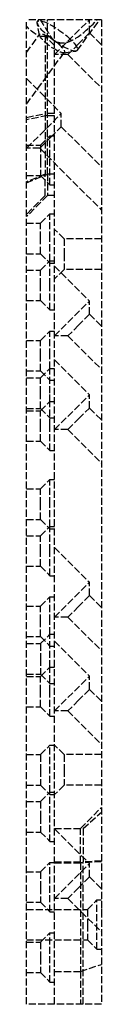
# Model space of a CAD drawing. Header units: millimetres. Extents: x -16 to 0, y -210 to 0.
import ezdxf

# ---------------------------------------------------------------- set-up
doc = ezdxf.new("R2010")
doc.units = ezdxf.units.MM
doc.header["$LTSCALE"] = 10
doc.linetypes.add('ALLCAD_Strich', pattern=[0.2, 0.15, -0.05])
doc.layers.add('BESCH_KONT_sich_schn_seit_2d', color=160, linetype='Continuous')

msp = doc.modelspace()

# ---------------------------------------------------------------- linework, layer by layer
at = {"layer": 'BESCH_KONT_sich_schn_seit_2d', "linetype": 'ALLCAD_Strich', "extrusion": (0, 1, -2e-16)}
for p, q in [((-16.00000000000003, -210.0000000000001), (-16.00000000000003, -9.95e-14)), ((-10.00000000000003, -9.95e-14), (-16.00000000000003, -9.95e-14)), ((-16.00000000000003, -1.424621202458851), (-15.5, -1.924621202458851)), ((-13.20612622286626, -3.323520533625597), (-13.69288249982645, -0.6972991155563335)), ((-13.6436608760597, -0.3714431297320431), (-13.37240313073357, -8.53e-14)), ((-11.50000000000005, -20.4031704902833), (-11.50000000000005, -9.95e-14)), ((-10, -7.424621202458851), (-2.575378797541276, -9.95e-14)), ((-10.00000000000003, -210.0000000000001), (-10.00000000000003, -9.95e-14)), ((-10, -210.0000000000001), (-10, -7.11e-14)), ((0, -4.26e-14), (-10, -4.26e-14)), ((-5.164081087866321, -6.563916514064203), (-0.3705796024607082, -9.95e-14)), ((-2.575378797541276, -2.828427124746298), (-2.575378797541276, -7.11e-14)), ((-0.0050000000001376, -0.001782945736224), (-0.0050000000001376, -0.0044961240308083)), ((-0.0050000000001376, -0.001782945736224), (-1.421e-13, -0.001782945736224)), ((-0.0050000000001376, -0.0019379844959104), (-1.421e-13, -0.0019379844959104)), ((-0.0050000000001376, -0.0033333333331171), (-1.421e-13, -0.0033333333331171)), ((-1.421e-13, -0.0034883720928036), (-0.0050000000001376, -0.0034883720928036)), ((-0.0050000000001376, -0.0041085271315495), (-1.421e-13, -0.0041085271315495)), ((-0.0050000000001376, -0.0044186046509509), (-1.421e-13, -0.0044186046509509)), ((-0.0050000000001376, -0.0071317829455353), (-0.0050000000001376, -0.0044961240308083)), ((-0.0050000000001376, -0.0044961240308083), (-1.421e-13, -0.0044961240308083)), ((-0.0050000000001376, -0.0047286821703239), (-1.421e-13, -0.0047286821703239)), ((-0.0050000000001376, -0.0048837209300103), (-1.421e-13, -0.0048837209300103)), ((-0.0050000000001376, -0.0056589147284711), (-1.421e-13, -0.0056589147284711)), ((-0.0050000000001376, -0.0070542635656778), (-1.421e-13, -0.0070542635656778)), ((-0.0050000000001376, -0.0071317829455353), (-0.0050000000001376, -0.0098449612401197)), ((-0.0050000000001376, -0.0071317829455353), (-1.421e-13, -0.0071317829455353)), ((-0.0050000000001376, -0.0082945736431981), (-1.421e-13, -0.0082945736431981)), ((-0.0050000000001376, -0.0096899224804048), (-1.421e-13, -0.0096899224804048)), ((-0.0050000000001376, -0.0098449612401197), (-1.421e-13, -0.0098449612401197)), ((0, -7.11e-14), (0, -210.0000000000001)), ((-16.00000000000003, -6.989277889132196), (-13.17565569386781, -3.121800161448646)), ((-12, -3.533985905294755), (-12, -20.0000000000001)), ((-10.00000000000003, -5.533985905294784), (-12.00000000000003, -3.533985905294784)), ((-2.575378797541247, -2.828427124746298), (-4.873475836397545, -5.126524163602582)), ((-2.575378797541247, -2.828427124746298), (0, -5.403805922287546)), ((-4.873475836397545, -5.126524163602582), (-7.171572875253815, -7.424621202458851)), ((-16.00000000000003, -18.01072211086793), (-7.926392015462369, -6.955236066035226)), ((-7.171572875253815, -7.424621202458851), (-10, -7.424621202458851)), ((-8.109267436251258, -7.045658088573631), (-5.459495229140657, -6.709982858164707)), ((-7.171572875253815, -7.424621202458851), (0, -14.59619407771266)), ((-16.00000000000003, -12.57537879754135), (-8.575378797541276, -20.0000000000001)), ((-16.00000000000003, -27.42462120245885), (-8.575378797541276, -20.0000000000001)), ((-16, -20.82842712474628), (-12.00000000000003, -20.0000000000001)), ((-11.50000000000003, -20.40317049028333), (-16.00000000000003, -21.37610492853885)), ((-12.00000000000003, -20.00000000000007), (-12.00000000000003, -32.97883010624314)), ((-10.00000000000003, -20.0000000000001), (-12.00000000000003, -20.0000000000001)), ((-11.50000000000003, -32.95155933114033), (-11.50000000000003, -20.4031704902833)), ((-11.50000000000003, -20.4031704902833), (-10.00000000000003, -20.4031704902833)), ((-8.575378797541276, -22.82842712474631), (-8.575378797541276, -20.0000000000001)), ((-10.87347583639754, -25.12652416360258), (-8.575378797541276, -22.82842712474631)), ((-8.575378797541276, -22.8284271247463), (-2.84e-14, -31.40380592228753)), ((-13.17157287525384, -27.42462120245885), (-10.87347583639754, -25.12652416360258)), ((-13.00000000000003, -26.7500000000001), (-11.00000000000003, -24.7500000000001)), ((-11.00000000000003, -24.7500000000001), (-10.00000000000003, -24.7500000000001)), ((-11.00000000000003, -35.2500000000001), (-11.00000000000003, -24.7500000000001)), ((-16.00000000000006, -26.7500000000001), (-13.00000000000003, -26.7500000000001)), ((-13.00000000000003, -26.75000000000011), (-13.00000000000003, -30.0000000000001)), ((-13.17157287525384, -27.42462120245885), (-16.00000000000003, -27.42462120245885)), ((-13.17157287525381, -27.42462120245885), (-2.84e-14, -40.59619407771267)), ((-13.00000000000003, -30.0000000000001), (-13.00000000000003, -33.2500000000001)), ((-16.00000000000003, -34.81052926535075), (-11.50000000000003, -32.9515593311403)), ((-12.00000000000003, -32.97883010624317), (-16, -34.56753949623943)), ((-16.00000000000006, -33.2500000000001), (-13.00000000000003, -33.2500000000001)), ((-13.00000000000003, -33.2500000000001), (-11.00000000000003, -35.2500000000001)), ((-12.00000000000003, -37.50000000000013), (-12.00000000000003, -32.97883010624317)), ((-10.00000000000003, -32.97883010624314), (-12.00000000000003, -32.97883010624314)), ((-11.50000000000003, -32.95155933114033), (-11.50000000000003, -37.5000000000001)), ((-10.00000000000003, -32.9515593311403), (-11.50000000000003, -32.9515593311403)), ((-11.00000000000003, -35.2500000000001), (-10.00000000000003, -35.2500000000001)), ((-11.5, -37.50000000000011), (-16.00000000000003, -42.00000000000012)), ((-12.00000000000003, -37.50000000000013), (-16.00000000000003, -41.50000000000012)), ((-10.00000000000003, -37.50000000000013), (-12.00000000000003, -37.50000000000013)), ((-10.00000000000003, -37.5000000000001), (-11.50000000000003, -37.5000000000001)), ((-13.00000000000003, -43.41000000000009), (-11.00000000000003, -41.41000000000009)), ((-11.00000000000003, -41.41000000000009), (-10.00000000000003, -41.41000000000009)), ((-11.00000000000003, -46.6600000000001), (-11.00000000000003, -41.41000000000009)), ((-16.00000000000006, -43.41000000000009), (-13.00000000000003, -43.41000000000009)), ((-13.00000000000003, -46.6600000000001), (-13.00000000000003, -43.41000000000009)), ((-8.000000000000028, -46.7500000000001), (-10.00000000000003, -44.7500000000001)), ((-13.00000000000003, -49.91000000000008), (-13.00000000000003, -46.6600000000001)), ((-11.00000000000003, -51.41000000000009), (-11.00000000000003, -46.6600000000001)), ((-2.84e-14, -46.7500000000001), (-8.000000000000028, -46.7500000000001)), ((-8.000000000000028, -46.7500000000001), (-8.000000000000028, -50.0000000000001)), ((-16.00000000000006, -49.9100000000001), (-13.00000000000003, -49.9100000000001)), ((-13.00000000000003, -49.9100000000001), (-11.00000000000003, -51.91000000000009)), ((-8.000000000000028, -50.0000000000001), (-8.000000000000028, -53.25000000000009)), ((-13.00000000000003, -53.41000000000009), (-11.00000000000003, -51.41000000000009)), ((-11.00000000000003, -51.41000000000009), (-10.00000000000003, -51.41000000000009)), ((-11.00000000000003, -56.6600000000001), (-11.00000000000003, -51.41000000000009)), ((-11.00000000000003, -51.91000000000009), (-10.00000000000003, -51.91000000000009)), ((-16.00000000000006, -53.41000000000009), (-13.00000000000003, -53.41000000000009)), ((-13.00000000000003, -56.6600000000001), (-13.00000000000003, -53.41000000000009)), ((-10, -52.57537879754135), (-2.575378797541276, -60.0000000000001)), ((-8.000000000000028, -53.25000000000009), (-10.00000000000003, -55.2500000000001)), ((-2.84e-14, -53.25000000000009), (-8.000000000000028, -53.25000000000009)), ((-13.00000000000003, -59.91000000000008), (-13.00000000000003, -56.6600000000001)), ((-11.00000000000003, -61.91000000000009), (-11.00000000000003, -56.6600000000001)), ((-16.00000000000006, -59.9100000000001), (-13.00000000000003, -59.9100000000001)), ((-13.00000000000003, -59.9100000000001), (-11.00000000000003, -61.91000000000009)), ((-10, -67.42462120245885), (-2.575378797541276, -60.0000000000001)), ((-2.575378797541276, -62.8284271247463), (-2.575378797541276, -60.0000000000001)), ((-11.00000000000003, -61.91000000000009), (-10.00000000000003, -61.91000000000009)), ((-2.575378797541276, -62.82842712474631), (-4.873475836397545, -65.12652416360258)), ((-2.575378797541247, -62.82842712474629), (0, -65.40380592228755)), ((-13.00000000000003, -68.4100000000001), (-11.00000000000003, -66.4100000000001)), ((-11.00000000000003, -66.4100000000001), (-10.00000000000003, -66.4100000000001)), ((-11.00000000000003, -71.6600000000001), (-11.00000000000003, -66.4100000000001)), ((-4.873475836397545, -65.12652416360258), (-7.171572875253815, -67.42462120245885)), ((-16.00000000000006, -68.4100000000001), (-13.00000000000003, -68.4100000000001)), ((-13.00000000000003, -71.6600000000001), (-13.00000000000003, -68.4100000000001)), ((-7.171572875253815, -67.42462120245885), (-10, -67.42462120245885)), ((-7.171572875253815, -67.42462120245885), (0, -74.59619407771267)), ((-13.00000000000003, -74.91000000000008), (-13.00000000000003, -71.6600000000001)), ((-11.00000000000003, -74.4100000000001), (-11.00000000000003, -71.6600000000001)), ((-10.00000000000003, -72.57537879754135), (-2.575378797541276, -80.0000000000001)), ((-16.00000000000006, -74.9100000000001), (-13.00000000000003, -74.9100000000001)), ((-13.00000000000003, -76.4100000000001), (-11.00000000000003, -74.4100000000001)), ((-13.00000000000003, -74.9100000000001), (-11.00000000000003, -76.9100000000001)), ((-11.00000000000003, -74.4100000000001), (-10.00000000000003, -74.4100000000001)), ((-11.00000000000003, -79.6600000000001), (-11.00000000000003, -74.4100000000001)), ((-16.00000000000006, -76.4100000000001), (-13.00000000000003, -76.4100000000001)), ((-13.00000000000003, -79.6600000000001), (-13.00000000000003, -76.4100000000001)), ((-11.00000000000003, -76.9100000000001), (-10.00000000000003, -76.9100000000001)), ((-13.00000000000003, -82.9100000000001), (-13.00000000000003, -79.6600000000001)), ((-11.00000000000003, -81.4100000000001), (-11.00000000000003, -79.6600000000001)), ((-13.00000000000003, -83.4100000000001), (-11.00000000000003, -81.4100000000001)), ((-11.00000000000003, -81.4100000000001), (-10.00000000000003, -81.4100000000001)), ((-11.00000000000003, -86.6600000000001), (-11.00000000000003, -81.4100000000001)), ((-10.00000000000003, -87.42462120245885), (-2.575378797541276, -80.0000000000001)), ((-2.575378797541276, -82.82842712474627), (-2.575378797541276, -80.0000000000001)), ((-16.00000000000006, -82.9100000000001), (-13.00000000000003, -82.9100000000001)), ((-16.00000000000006, -83.4100000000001), (-13.00000000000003, -83.4100000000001)), ((-13.00000000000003, -82.9100000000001), (-11.00000000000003, -84.9100000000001)), ((-13.00000000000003, -86.6600000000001), (-13.00000000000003, -83.4100000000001)), ((-4.873475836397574, -85.12652416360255), (-2.575378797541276, -82.82842712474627)), ((-2.575378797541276, -82.82842712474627), (0, -85.40380592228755)), ((-11.00000000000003, -84.9100000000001), (-10.00000000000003, -84.9100000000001)), ((-7.171572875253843, -87.42462120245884), (-4.873475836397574, -85.12652416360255)), ((-13.00000000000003, -89.9100000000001), (-13.00000000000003, -86.6600000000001)), ((-11.00000000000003, -91.9100000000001), (-11.00000000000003, -86.6600000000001)), ((-7.171572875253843, -87.42462120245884), (-10.00000000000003, -87.42462120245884)), ((-7.171572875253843, -87.42462120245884), (0, -94.59619407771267)), ((-16.00000000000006, -89.9100000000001), (-13.00000000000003, -89.9100000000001)), ((-13.00000000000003, -89.9100000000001), (-11.00000000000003, -91.9100000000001)), ((-11.00000000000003, -91.9100000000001), (-10.00000000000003, -91.9100000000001)), ((-13.00000000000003, -100.0800000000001), (-11.00000000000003, -98.0800000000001)), ((-11.00000000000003, -98.0800000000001), (-10.00000000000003, -98.0800000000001)), ((-11.00000000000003, -103.3300000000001), (-11.00000000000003, -98.0800000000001)), ((-16.00000000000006, -100.0800000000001), (-13.00000000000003, -100.0800000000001)), ((-13.00000000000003, -103.3300000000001), (-13.00000000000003, -100.0800000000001)), ((-13.00000000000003, -106.5800000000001), (-13.00000000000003, -103.3300000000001)), ((-11.00000000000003, -108.0800000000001), (-11.00000000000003, -103.3300000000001)), ((-16.00000000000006, -106.5800000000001), (-13.00000000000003, -106.5800000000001)), ((-13.00000000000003, -106.5800000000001), (-11.00000000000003, -108.5800000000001)), ((-13.00000000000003, -110.0800000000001), (-11.00000000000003, -108.0800000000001)), ((-11.00000000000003, -108.0800000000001), (-10.00000000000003, -108.0800000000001)), ((-11.00000000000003, -113.3300000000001), (-11.00000000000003, -108.0800000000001)), ((-11.00000000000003, -108.5800000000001), (-10.00000000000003, -108.5800000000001)), ((-16.00000000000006, -110.0800000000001), (-13.00000000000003, -110.0800000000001)), ((-13.00000000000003, -113.3300000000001), (-13.00000000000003, -110.0800000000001)), ((-13.00000000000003, -116.5800000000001), (-13.00000000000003, -113.3300000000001)), ((-11.00000000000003, -118.5800000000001), (-11.00000000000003, -113.3300000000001)), ((-10, -112.5753787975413), (-2.575378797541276, -120.0000000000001)), ((-16.00000000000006, -116.5800000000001), (-13.00000000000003, -116.5800000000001)), ((-13.00000000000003, -116.5800000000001), (-11.00000000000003, -118.5800000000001)), ((-11.00000000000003, -118.5800000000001), (-10.00000000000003, -118.5800000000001)), ((-10, -127.4246212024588), (-2.575378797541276, -120.0000000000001)), ((-2.575378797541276, -122.8284271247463), (-2.575378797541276, -120.0000000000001)), ((-13.00000000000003, -125.0800000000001), (-11.00000000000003, -123.0800000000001)), ((-11.00000000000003, -123.0800000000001), (-10.00000000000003, -123.0800000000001)), ((-11.00000000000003, -128.3300000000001), (-11.00000000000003, -123.0800000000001)), ((-2.575378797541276, -122.8284271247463), (-4.873475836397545, -125.1265241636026)), ((-2.575378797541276, -122.8284271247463), (-2.84e-14, -125.4038059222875)), ((-16.00000000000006, -125.0800000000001), (-13.00000000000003, -125.0800000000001)), ((-13.00000000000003, -128.3300000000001), (-13.00000000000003, -125.0800000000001)), ((-4.873475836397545, -125.1265241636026), (-7.171572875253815, -127.4246212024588)), ((-7.171572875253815, -127.4246212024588), (-10, -127.4246212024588)), ((-7.171572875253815, -127.4246212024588), (-2.84e-14, -134.5961940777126)), ((-13.00000000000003, -131.5800000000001), (-13.00000000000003, -128.3300000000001)), ((-11.00000000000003, -131.0800000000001), (-11.00000000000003, -128.3300000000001)), ((-16.00000000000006, -131.5800000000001), (-13.00000000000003, -131.5800000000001)), ((-13.00000000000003, -133.0800000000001), (-11.00000000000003, -131.0800000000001)), ((-13.00000000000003, -131.5800000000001), (-11.00000000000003, -133.5800000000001)), ((-11.00000000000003, -131.0800000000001), (-10.00000000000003, -131.0800000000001)), ((-11.00000000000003, -138.08), (-11.00000000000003, -131.0800000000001)), ((-16.00000000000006, -133.0800000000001), (-13.00000000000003, -133.0800000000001)), ((-13.00000000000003, -133.0800000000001), (-13.00000000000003, -136.3300000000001)), ((-11.00000000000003, -133.5800000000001), (-10.00000000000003, -133.5800000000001)), ((-10.00000000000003, -132.5753787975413), (-2.575378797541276, -140.0000000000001)), ((-13.00000000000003, -136.3300000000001), (-13.00000000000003, -139.5800000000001)), ((-13.00000000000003, -140.0800000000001), (-11.00000000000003, -138.0800000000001)), ((-11.00000000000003, -138.0800000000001), (-10.00000000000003, -138.0800000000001)), ((-11.00000000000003, -143.3300000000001), (-11.00000000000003, -138.0800000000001)), ((-16.00000000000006, -139.5800000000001), (-13.00000000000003, -139.5800000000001)), ((-16.00000000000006, -140.0800000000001), (-13.00000000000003, -140.0800000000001)), ((-13.00000000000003, -139.5800000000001), (-11.00000000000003, -141.5800000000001)), ((-13.00000000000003, -143.3300000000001), (-13.00000000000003, -140.0800000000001)), ((-10.00000000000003, -147.4246212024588), (-2.575378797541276, -140.0000000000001)), ((-2.575378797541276, -142.8284271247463), (-2.575378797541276, -140.0000000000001)), ((-11.00000000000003, -141.5800000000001), (-10.00000000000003, -141.5800000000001)), ((-13.00000000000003, -146.5800000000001), (-13.00000000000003, -143.3300000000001)), ((-11.00000000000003, -148.5800000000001), (-11.00000000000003, -143.3300000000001)), ((-2.575378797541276, -142.8284271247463), (-4.873475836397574, -145.1265241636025)), ((-2.575378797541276, -142.8284271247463), (-2.84e-14, -145.4038059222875)), ((-16.00000000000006, -146.5800000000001), (-13.00000000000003, -146.5800000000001)), ((-13.00000000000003, -146.5800000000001), (-11.00000000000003, -148.5800000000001)), ((-4.873475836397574, -145.1265241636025), (-7.171572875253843, -147.4246212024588)), ((-11.00000000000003, -148.5800000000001), (-10.00000000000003, -148.5800000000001)), ((-7.171572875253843, -147.4246212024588), (-10.00000000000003, -147.4246212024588)), ((-7.171572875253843, -147.4246212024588), (0, -154.5961940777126)), ((-13.00000000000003, -156.7500000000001), (-11.00000000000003, -154.7500000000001)), ((-11.00000000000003, -154.7500000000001), (-10.00000000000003, -154.7500000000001)), ((-11.00000000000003, -164.7500000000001), (-11.00000000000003, -154.7500000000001)), ((-8.000000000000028, -156.7500000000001), (-10.00000000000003, -154.7500000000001)), ((-16.00000000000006, -156.7500000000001), (-13.00000000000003, -156.7500000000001)), ((-13.00000000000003, -156.7500000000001), (-13.00000000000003, -160.0000000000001)), ((-2.84e-14, -156.7500000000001), (-8.000000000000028, -156.7500000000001)), ((-8.000000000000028, -156.7500000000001), (-8.000000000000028, -160.0000000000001)), ((-13.00000000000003, -160.0000000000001), (-13.00000000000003, -163.2500000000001)), ((-8.000000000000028, -160), (-8.000000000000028, -163.2500000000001)), ((-16.00000000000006, -163.2500000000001), (-13.00000000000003, -163.2500000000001)), ((-13.00000000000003, -163.2500000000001), (-11.00000000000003, -165.2500000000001)), ((-8.000000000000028, -163.2500000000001), (-10.00000000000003, -165.2500000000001)), ((-2.84e-14, -163.2500000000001), (-8.000000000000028, -163.2500000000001)), ((-13.00000000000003, -166.7500000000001), (-11.00000000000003, -164.7500000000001)), ((-11.00000000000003, -164.7500000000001), (-10.00000000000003, -164.7500000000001)), ((-11.00000000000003, -175.2500000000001), (-11.00000000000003, -164.7500000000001)), ((-11.00000000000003, -165.2500000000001), (-10.00000000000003, -165.2500000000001)), ((-16.00000000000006, -166.7500000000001), (-13.00000000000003, -166.7500000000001)), ((-13.00000000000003, -166.7500000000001), (-13.00000000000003, -170.0000000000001)), ((-13.00000000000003, -170.0000000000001), (-13.00000000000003, -173.2500000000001)), ((-4.500000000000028, -172.5000000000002), (-2.84e-14, -168.0000000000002)), ((-3.887143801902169, -172.5000000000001), (-2.84e-14, -169.0000000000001)), ((-16.00000000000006, -173.2500000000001), (-13.00000000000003, -173.2500000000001)), ((-13.00000000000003, -173.2500000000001), (-11.00000000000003, -175.2500000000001)), ((-10.00000000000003, -172.5000000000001), (-3.887143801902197, -172.5000000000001)), ((-10.00000000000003, -172.5000000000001), (-4.500000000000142, -172.5000000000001)), ((-10, -172.5753787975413), (-2.575378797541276, -180.0000000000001)), ((-4.500000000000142, -179.8443963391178), (-4.500000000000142, -172.5000000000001)), ((-3.887143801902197, -172.5000000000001), (-3.887143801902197, -179.6074803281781)), ((-11.00000000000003, -175.2500000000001), (-10.00000000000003, -175.2500000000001)), ((-13.00000000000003, -181.7500000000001), (-11.00000000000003, -179.7500000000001)), ((-11.00000000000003, -179.7500000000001), (-10.00000000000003, -179.7500000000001)), ((-11.00000000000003, -190.2500000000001), (-11.00000000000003, -179.7500000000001)), ((-10.00000000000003, -179.607480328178), (-3.887143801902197, -179.607480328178)), ((-10.00000000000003, -179.8443963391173), (-4.500000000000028, -179.8443963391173)), ((-10, -187.4246212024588), (-2.575378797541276, -180.0000000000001)), ((0, -179.6088845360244), (-4.500000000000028, -179.8443963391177)), ((-4.500000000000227, -179.8443963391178), (-4.500000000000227, -203.0000000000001)), ((-2.84e-14, -179.4243044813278), (-3.887143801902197, -179.6074803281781)), ((-3.887143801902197, -210.0000000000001), (-3.887143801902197, -179.6074803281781)), ((-2.575378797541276, -182.8284271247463), (-2.575378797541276, -180.0000000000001)), ((-16.00000000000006, -181.7500000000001), (-13.00000000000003, -181.7500000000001)), ((-13.00000000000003, -181.7500000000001), (-13.00000000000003, -185.0000000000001)), ((-2.575378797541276, -182.8284271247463), (-4.873475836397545, -185.1265241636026)), ((-2.575378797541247, -182.8284271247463), (-2.84e-14, -185.4038059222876)), ((-13.00000000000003, -185.0000000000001), (-13.00000000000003, -188.2500000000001)), ((-4.873475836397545, -185.1265241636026), (-7.171572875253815, -187.4246212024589)), ((-16.00000000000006, -188.2500000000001), (-13.00000000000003, -188.2500000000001)), ((-13.00000000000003, -188.2500000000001), (-11.00000000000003, -190.2500000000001)), ((-7.171572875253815, -187.4246212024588), (-10, -187.4246212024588)), ((-7.171572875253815, -187.4246212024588), (0, -194.5961940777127)), ((-3.000000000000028, -189.7500000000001), (-1.000000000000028, -187.7500000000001)), ((-1.000000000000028, -187.7500000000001), (-2.84e-14, -187.7500000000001)), ((-1.000000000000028, -198.2500000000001), (-1.000000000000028, -187.7500000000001)), ((-16.00000000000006, -189.7500000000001), (-3.000000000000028, -189.7500000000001)), ((-11.00000000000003, -190.2500000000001), (-10.00000000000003, -190.2500000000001)), ((-3.000000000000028, -189.7500000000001), (-3.000000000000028, -193.0000000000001)), ((-3.000000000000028, -193.0000000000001), (-3.000000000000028, -196.2500000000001)), ((-13.00000000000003, -196.7500000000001), (-11.00000000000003, -194.7500000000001)), ((-11.00000000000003, -194.7500000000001), (-10.00000000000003, -194.7500000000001)), ((-11.00000000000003, -205.2500000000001), (-11.00000000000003, -194.7500000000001)), ((-16.00000000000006, -196.2500000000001), (-3.000000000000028, -196.2500000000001)), ((-16.00000000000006, -196.7500000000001), (-13.00000000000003, -196.7500000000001)), ((-13.00000000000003, -196.7500000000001), (-13.00000000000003, -200.0000000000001)), ((-3.000000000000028, -196.2500000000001), (-1.000000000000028, -198.2500000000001)), ((-1.000000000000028, -198.2500000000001), (-2.84e-14, -198.2500000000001)), ((-13.00000000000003, -200.0000000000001), (-13.00000000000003, -203.2500000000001)), ((-4.50000000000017, -203.0000000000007), (0, -201.4759023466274)), ((-16.00000000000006, -203.2500000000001), (-13.00000000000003, -203.2500000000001)), ((-13.00000000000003, -203.2500000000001), (-11.00000000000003, -205.2500000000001)), ((-10.00000000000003, -203.0000000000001), (-4.500000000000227, -203.0000000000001)), ((-4.499999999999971, -203.0000000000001), (-4.499999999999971, -210.0000000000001)), ((-11.00000000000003, -205.2500000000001), (-10.00000000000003, -205.2500000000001)), ((-10.00000000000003, -210.0000000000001), (-16.00000000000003, -210.0000000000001)), ((0, -210.0000000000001), (-10, -210.0000000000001))]:
    msp.add_line(p, q, dxfattribs=at)
at = {"layer": 'BESCH_KONT_sich_schn_seit_2d', "linetype": 'ALLCAD_Strich', "extrusion": (-2e-16, -2e-16, -0.9999999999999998)}
msp.add_ellipse((-15.5, 5.4999999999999), major_axis=(3.712310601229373, -8.962310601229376), ratio=0.4142135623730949, start_param=0.0556705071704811, end_param=0.8807808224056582, dxfattribs=at)
at = {"layer": 'BESCH_KONT_sich_schn_seit_2d', "linetype": 'ALLCAD_Strich'}
for centre, major_axis, ratio, start_param, end_param in [((-9.403870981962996, -3.46767982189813), (4.239789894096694, -3.096236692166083), 0.2326517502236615, -11.30398727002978, -5.0208019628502), ((-10.55102385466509, -5.038518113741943), (2.624631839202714, -1.916717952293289), 0.2326517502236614, -5.020801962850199, 1.262383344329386), ((3.057765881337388, -193.0577658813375), (-2.014381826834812, 5.271026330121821), 0.4451832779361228, 0.7112054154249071, 1.011645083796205)]:
    msp.add_ellipse(centre, major_axis=major_axis, ratio=ratio, start_param=start_param, end_param=end_param, dxfattribs=at)
for points, knots in [([(-13.09043125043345, -9.95e-14), (-13.01507384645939, -0.1195009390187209), (-12.9079330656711, -0.2894036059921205), (-12.77113148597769, -0.5063420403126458), (-12.61684973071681, -0.7510003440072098), (-12.42774864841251, -1.050874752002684), (-12.21070791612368, -1.395055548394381), (-12.00887831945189, -1.715114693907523), (-11.78604380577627, -2.06848320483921), (-11.54928595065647, -2.443931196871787), (-11.336144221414, -2.781928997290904), (-11.11368320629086, -3.134705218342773), (-10.88705716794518, -3.494086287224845)], [0, 0, 0, 0, 0.136064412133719, 0.136064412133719, 0.136064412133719, 0.2895148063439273, 0.2895148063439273, 0.2895148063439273, 0.4322107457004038, 0.4322107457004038, 0.4322107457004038, 0.5606730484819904, 0.5606730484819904, 0.5606730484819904, 0.5606730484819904]), ([(-10.88705716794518, -3.494086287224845), (-10.75962239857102, -3.725743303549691), (-10.43634648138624, -4.168734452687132), (-9.49722518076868, -4.846674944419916), (-8.148049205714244, -5.043905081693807), (-6.758632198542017, -4.664623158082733), (-4.513665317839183, -3.48257941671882), (-2.530780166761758, -1.71044804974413), (-0.9218971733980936, -9.95e-14)], [-0.099254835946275, -0.099254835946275, -0.099254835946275, -0.099254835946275, -0.0323807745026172, 0.0344932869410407, 0.1682414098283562, 0.3019895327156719, 0.4357376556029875, 0.8369820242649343, 0.8369820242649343, 0.8369820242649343, 0.8369820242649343])]:
    msp.add_open_spline(points, degree=3, knots=knots, dxfattribs=at)

doc.saveas('drawing.dxf')
